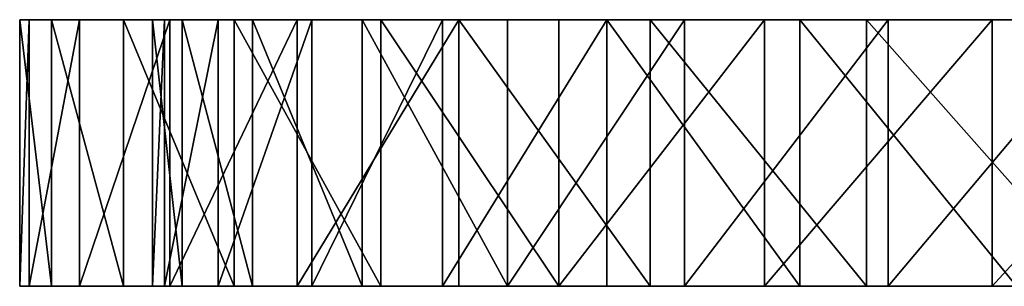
# Model space of a CAD drawing. Extents: x 0.1 to 18.1, y -11 to 0.
# Tile 1 of 3: x 0.1 to 5.6, y -10.4 to -8.9. Entities that reach past the tile are written whole.
import ezdxf

# ---------------------------------------------------------------- set-up
doc = ezdxf.new("R2010")
doc.units = 0
doc.header["$LTSCALE"] = 2.54
doc.layers.get('0').update_dxf_attribs({"color": 13, "linetype": 'CONTINUOUS'})

# ---------------------------------------------------------------- blocks, each defined once
blk = doc.blocks.new('CIRCOLO_LED_XS_STL')
at = {"color": 0}
for p, q in [((0.2772, -8.9499, 7.3577), (0.0985, -8.9499, 8.7919)), ((0.0985, -8.9499, 8.7919), (0.1518, -8.9499, 10.2362)), ((0.0985, -8.9499, 8.7919), (0.1518, -8.9499, 10.2362)), ((0.0985, -8.9499, 8.7919), (0.0985, -10.4499, 8.7919)), ((0.2772, -8.9499, 7.3577), (0.0985, -8.9499, 8.7919)), ((0.0985, -8.9499, 8.7919), (0.0985, -10.4499, 8.7919)), ((0.1518, -8.9499, 10.2362), (0.4355, -8.9499, 11.6534)), ((0.1518, -8.9499, 10.2362), (0.4355, -8.9499, 11.6534)), ((0.1518, -8.9499, 10.2362), (0.1518, -10.4499, 10.2362)), ((0.1518, -8.9499, 10.2362), (0.1518, -10.4499, 10.2362)), ((0.6831, -8.9499, 5.9705), (0.2772, -8.9499, 7.3577)), ((0.2772, -8.9499, 7.3577), (0.2772, -10.4499, 7.3577)), ((0.6831, -8.9499, 5.9705), (0.2772, -8.9499, 7.3577)), ((0.2772, -8.9499, 7.3577), (0.2772, -10.4499, 7.3577)), ((0.4355, -8.9499, 11.6534), (0.9425, -8.9499, 13.0069)), ((0.4355, -8.9499, 11.6534), (0.9425, -8.9499, 13.0069)), ((0.4355, -8.9499, 11.6534), (0.4355, -10.4499, 11.6534)), ((0.4355, -8.9499, 11.6534), (0.4355, -10.4499, 11.6534)), ((1.3058, -8.9499, 4.6662), (0.6831, -8.9499, 5.9705)), ((0.6831, -8.9499, 5.9705), (0.6831, -10.4499, 5.9705)), ((1.3058, -8.9499, 4.6662), (0.6831, -8.9499, 5.9705)), ((0.6831, -8.9499, 5.9705), (0.6831, -10.4499, 5.9705)), ((1.0118, -8.9499, 10.8586), (0.8452, -8.9499, 9.4754)), ((0.8452, -8.9499, 9.4754), (0.9136, -8.9499, 8.0839)), ((0.8452, -8.9499, 9.4754), (0.9136, -8.9499, 8.0839)), ((0.8452, -8.9499, 9.4754), (0.8452, -10.4499, 9.4754)), ((0.8452, -8.9499, 9.4754), (0.8452, -10.4499, 9.4754)), ((1.0118, -8.9499, 10.8586), (0.8452, -8.9499, 9.4754)), ((0.9136, -8.9499, 8.0839), (1.2152, -8.9499, 6.7238)), ((0.9136, -8.9499, 8.0839), (1.2152, -8.9499, 6.7238)), ((0.9136, -8.9499, 8.0839), (0.9136, -10.4499, 8.0839)), ((0.9136, -8.9499, 8.0839), (0.9136, -10.4499, 8.0839)), ((0.9425, -8.9499, 13.0069), (1.6596, -8.9499, 14.2618)), ((0.9425, -8.9499, 13.0069), (1.6596, -8.9499, 14.2618)), ((0.9425, -8.9499, 13.0069), (0.9425, -10.4499, 13.0069)), ((0.9425, -8.9499, 13.0069), (0.9425, -10.4499, 13.0069)), ((1.4089, -8.9499, 12.194), (1.0118, -8.9499, 10.8586)), ((1.0118, -8.9499, 10.8586), (1.0118, -10.4499, 10.8586)), ((1.0118, -8.9499, 10.8586), (1.0118, -10.4499, 10.8586)), ((1.4089, -8.9499, 12.194), (1.0118, -8.9499, 10.8586)), ((1.2152, -8.9499, 6.7238), (1.7414, -8.9499, 5.4338)), ((1.2152, -8.9499, 6.7238), (1.7414, -8.9499, 5.4338)), ((1.2152, -8.9499, 6.7238), (1.2152, -10.4499, 6.7238)), ((1.2152, -8.9499, 6.7238), (1.2152, -10.4499, 6.7238)), ((2.1293, -8.9499, 3.4784), (1.3058, -8.9499, 4.6662)), ((1.3058, -8.9499, 4.6662), (1.3058, -10.4499, 4.6662)), ((2.1293, -8.9499, 3.4784), (1.3058, -8.9499, 4.6662)), ((1.3058, -8.9499, 4.6662), (1.3058, -10.4499, 4.6662)), ((2.025, -8.9499, 13.4436), (1.4089, -8.9499, 12.194)), ((1.4089, -8.9499, 12.194), (1.4089, -10.4499, 12.194)), ((1.4089, -8.9499, 12.194), (1.4089, -10.4499, 12.194)), ((2.025, -8.9499, 13.4436), (1.4089, -8.9499, 12.194)), ((1.6596, -8.9499, 14.2618), (2.5683, -8.9499, 15.3858)), ((1.6596, -8.9499, 14.2618), (2.5683, -8.9499, 15.3858)), ((1.6596, -8.9499, 14.2618), (1.6596, -10.4499, 14.2618)), ((1.6596, -8.9499, 14.2618), (1.6596, -10.4499, 14.2618)), ((1.7414, -8.9499, 5.4338), (2.4772, -8.9499, 4.2507)), ((1.7414, -8.9499, 5.4338), (2.4772, -8.9499, 4.2507)), ((1.7414, -8.9499, 5.4338), (1.7414, -10.4499, 5.4338)), ((1.7414, -8.9499, 5.4338), (1.7414, -10.4499, 5.4338)), ((2.8425, -8.9499, 14.5717), (2.025, -8.9499, 13.4436)), ((2.025, -8.9499, 13.4436), (2.025, -10.4499, 13.4436)), ((2.025, -8.9499, 13.4436), (2.025, -10.4499, 13.4436)), ((2.8425, -8.9499, 14.5717), (2.025, -8.9499, 13.4436)), ((3.1323, -8.9499, 2.4378), (2.1293, -8.9499, 3.4784)), ((2.1293, -8.9499, 3.4784), (2.1293, -10.4499, 3.4784)), ((3.1323, -8.9499, 2.4378), (2.1293, -8.9499, 3.4784)), ((2.1293, -8.9499, 3.4784), (2.1293, -10.4499, 3.4784)), ((2.4772, -8.9499, 4.2507), (3.4015, -8.9499, 3.2084)), ((2.4772, -8.9499, 4.2507), (3.4015, -8.9499, 3.2084)), ((2.4772, -8.9499, 4.2507), (2.4772, -10.4499, 4.2507)), ((2.4772, -8.9499, 4.2507), (2.4772, -10.4499, 4.2507)), ((2.5683, -8.9499, 15.3858), (3.6452, -8.9499, 16.3497)), ((2.5683, -8.9499, 15.3858), (3.6452, -8.9499, 16.3497)), ((2.5683, -8.9499, 15.3858), (2.5683, -10.4499, 15.3858)), ((2.5683, -8.9499, 15.3858), (2.5683, -10.4499, 15.3858)), ((3.8382, -8.9499, 15.5461), (2.8425, -8.9499, 14.5717)), ((2.8425, -8.9499, 14.5717), (2.8425, -10.4499, 14.5717)), ((2.8425, -8.9499, 14.5717), (2.8425, -10.4499, 14.5717)), ((3.8382, -8.9499, 15.5461), (2.8425, -8.9499, 14.5717)), ((4.2889, -8.9499, 1.5711), (3.1323, -8.9499, 2.4378)), ((3.1323, -8.9499, 2.4378), (3.1323, -10.4499, 2.4378)), ((4.2889, -8.9499, 1.5711), (3.1323, -8.9499, 2.4378)), ((3.1323, -8.9499, 2.4378), (3.1323, -10.4499, 2.4378)), ((3.4015, -8.9499, 3.2084), (4.488, -8.9499, 2.3364)), ((3.4015, -8.9499, 3.2084), (4.488, -8.9499, 2.3364)), ((3.4015, -8.9499, 3.2084), (3.4015, -10.4499, 3.2084)), ((3.4015, -8.9499, 3.2084), (3.4015, -10.4499, 3.2084)), ((3.6452, -8.9499, 16.3497), (4.8625, -8.9499, 17.1289)), ((3.6452, -8.9499, 16.3497), (4.8625, -8.9499, 17.1289)), ((3.6452, -8.9499, 16.3497), (3.6452, -10.4499, 16.3497)), ((3.6452, -8.9499, 16.3497), (3.6452, -10.4499, 16.3497)), ((4.9837, -8.9499, 16.3391), (3.8382, -8.9499, 15.5461)), ((3.8382, -8.9499, 15.5461), (3.8382, -10.4499, 15.5461)), ((3.8382, -8.9499, 15.5461), (3.8382, -10.4499, 15.5461)), ((4.9837, -8.9499, 16.3391), (3.8382, -8.9499, 15.5461)), ((5.5694, -8.9499, 0.9007), (4.2889, -8.9499, 1.5711)), ((4.2889, -8.9499, 1.5711), (4.2889, -10.4499, 1.5711)), ((5.5694, -8.9499, 0.9007), (4.2889, -8.9499, 1.5711)), ((4.2889, -8.9499, 1.5711), (4.2889, -10.4499, 1.5711)), ((4.488, -8.9499, 2.3364), (5.7058, -8.9499, 1.6596)), ((4.488, -8.9499, 2.3364), (5.7058, -8.9499, 1.6596)), ((4.488, -8.9499, 2.3364), (4.488, -10.4499, 2.3364)), ((4.488, -8.9499, 2.3364), (4.488, -10.4499, 2.3364)), ((4.8625, -8.9499, 17.1289), (6.1888, -8.9499, 17.7032)), ((4.8625, -8.9499, 17.1289), (6.1888, -8.9499, 17.7032)), ((4.8625, -8.9499, 17.1289), (4.8625, -10.4499, 17.1289)), ((4.8625, -8.9499, 17.1289), (4.8625, -10.4499, 17.1289)), ((6.2463, -8.9499, 16.928), (4.9837, -8.9499, 16.3391)), ((4.9837, -8.9499, 16.3391), (4.9837, -10.4499, 16.3391)), ((4.9837, -8.9499, 16.3391), (4.9837, -10.4499, 16.3391)), ((6.2463, -8.9499, 16.928), (4.9837, -8.9499, 16.3391)), ((6.9407, -8.9499, 0.444), (5.5694, -8.9499, 0.9007)), ((5.5694, -8.9499, 0.9007), (5.5694, -10.4499, 0.9007)), ((6.9407, -8.9499, 0.444), (5.5694, -8.9499, 0.9007)), ((5.5694, -8.9499, 0.9007), (5.5694, -10.4499, 0.9007)), ((0.1518, -10.4499, 10.2362), (0.0985, -10.4499, 8.7919)), ((0.0985, -10.4499, 8.7919), (0.2772, -10.4499, 7.3577)), ((0.1518, -10.4499, 10.2362), (0.0985, -10.4499, 8.7919)), ((0.0985, -10.4499, 8.7919), (0.2772, -10.4499, 7.3577)), ((0.4355, -10.4499, 11.6534), (0.1518, -10.4499, 10.2362)), ((0.4355, -10.4499, 11.6534), (0.1518, -10.4499, 10.2362)), ((0.2772, -10.4499, 7.3577), (0.6831, -10.4499, 5.9705)), ((0.2772, -10.4499, 7.3577), (0.6831, -10.4499, 5.9705)), ((0.9425, -10.4499, 13.0069), (0.4355, -10.4499, 11.6534)), ((0.9425, -10.4499, 13.0069), (0.4355, -10.4499, 11.6534)), ((0.6831, -10.4499, 5.9705), (1.3058, -10.4499, 4.6662)), ((0.6831, -10.4499, 5.9705), (1.3058, -10.4499, 4.6662)), ((0.9136, -10.4499, 8.0839), (0.8452, -10.4499, 9.4754)), ((0.8452, -10.4499, 9.4754), (1.0118, -10.4499, 10.8586)), ((0.9136, -10.4499, 8.0839), (0.8452, -10.4499, 9.4754)), ((0.8452, -10.4499, 9.4754), (1.0118, -10.4499, 10.8586)), ((1.2152, -10.4499, 6.7238), (0.9136, -10.4499, 8.0839)), ((1.2152, -10.4499, 6.7238), (0.9136, -10.4499, 8.0839)), ((1.6596, -10.4499, 14.2618), (0.9425, -10.4499, 13.0069)), ((1.6596, -10.4499, 14.2618), (0.9425, -10.4499, 13.0069)), ((1.0118, -10.4499, 10.8586), (1.4089, -10.4499, 12.194)), ((1.0118, -10.4499, 10.8586), (1.4089, -10.4499, 12.194)), ((1.7414, -10.4499, 5.4338), (1.2152, -10.4499, 6.7238)), ((1.7414, -10.4499, 5.4338), (1.2152, -10.4499, 6.7238)), ((1.3058, -10.4499, 4.6662), (2.1293, -10.4499, 3.4784)), ((1.3058, -10.4499, 4.6662), (2.1293, -10.4499, 3.4784)), ((1.4089, -10.4499, 12.194), (2.025, -10.4499, 13.4436)), ((1.4089, -10.4499, 12.194), (2.025, -10.4499, 13.4436)), ((2.5683, -10.4499, 15.3858), (1.6596, -10.4499, 14.2618)), ((2.5683, -10.4499, 15.3858), (1.6596, -10.4499, 14.2618)), ((2.4772, -10.4499, 4.2507), (1.7414, -10.4499, 5.4338)), ((2.4772, -10.4499, 4.2507), (1.7414, -10.4499, 5.4338)), ((2.025, -10.4499, 13.4436), (2.8425, -10.4499, 14.5717)), ((2.025, -10.4499, 13.4436), (2.8425, -10.4499, 14.5717)), ((2.1293, -10.4499, 3.4784), (3.1323, -10.4499, 2.4378)), ((2.1293, -10.4499, 3.4784), (3.1323, -10.4499, 2.4378)), ((3.4015, -10.4499, 3.2084), (2.4772, -10.4499, 4.2507)), ((3.4015, -10.4499, 3.2084), (2.4772, -10.4499, 4.2507)), ((3.6452, -10.4499, 16.3497), (2.5683, -10.4499, 15.3858)), ((3.6452, -10.4499, 16.3497), (2.5683, -10.4499, 15.3858)), ((2.8425, -10.4499, 14.5717), (3.8382, -10.4499, 15.5461)), ((2.8425, -10.4499, 14.5717), (3.8382, -10.4499, 15.5461)), ((3.1323, -10.4499, 2.4378), (4.2889, -10.4499, 1.5711)), ((3.1323, -10.4499, 2.4378), (4.2889, -10.4499, 1.5711)), ((4.488, -10.4499, 2.3364), (3.4015, -10.4499, 3.2084)), ((4.488, -10.4499, 2.3364), (3.4015, -10.4499, 3.2084)), ((4.8625, -10.4499, 17.1289), (3.6452, -10.4499, 16.3497)), ((4.8625, -10.4499, 17.1289), (3.6452, -10.4499, 16.3497)), ((3.8382, -10.4499, 15.5461), (4.9837, -10.4499, 16.3391)), ((3.8382, -10.4499, 15.5461), (4.9837, -10.4499, 16.3391)), ((4.2889, -10.4499, 1.5711), (5.5694, -10.4499, 0.9007)), ((4.2889, -10.4499, 1.5711), (5.5694, -10.4499, 0.9007)), ((5.7058, -10.4499, 1.6596), (4.488, -10.4499, 2.3364)), ((5.7058, -10.4499, 1.6596), (4.488, -10.4499, 2.3364)), ((6.1888, -10.4499, 17.7032), (4.8625, -10.4499, 17.1289)), ((6.1888, -10.4499, 17.7032), (4.8625, -10.4499, 17.1289)), ((4.9837, -10.4499, 16.3391), (6.2463, -10.4499, 16.928)), ((4.9837, -10.4499, 16.3391), (6.2463, -10.4499, 16.928)), ((5.5694, -10.4499, 0.9007), (6.9407, -10.4499, 0.444)), ((5.5694, -10.4499, 0.9007), (6.9407, -10.4499, 0.444))]:
    blk.add_line(p, q, dxfattribs=at)
mesh = blk.add_polyface(dxfattribs=at)
corners = [(6.9407, -8.9499, 0.444), (9.8127, -8.9499, 0.2126), (8.3673, -8.9499, 0.2126), (11.2393, -8.9499, 0.444), (5.5694, -8.9499, 0.9007), (12.6106, -8.9499, 0.9007), (8.3934, -8.9499, 0.963), (4.2889, -8.9499, 1.5711), (7.0201, -8.9499, 1.1975), (5.7058, -8.9499, 1.6596), (3.1323, -8.9499, 2.4378), (4.488, -8.9499, 2.3364), (3.4015, -8.9499, 3.2084), (2.1293, -8.9499, 3.4784), (2.4772, -8.9499, 4.2507), (1.3058, -8.9499, 4.6662), (1.7414, -8.9499, 5.4338), (0.6831, -8.9499, 5.9705), (1.2152, -8.9499, 6.7238), (0.2772, -8.9499, 7.3577), (0.9136, -8.9499, 8.0839), (0.0985, -8.9499, 8.7919), (0.8452, -8.9499, 9.4754), (0.1518, -8.9499, 10.2362), (1.0118, -8.9499, 10.8586), (0.4355, -8.9499, 11.6534), (1.4089, -8.9499, 12.194), (0.9425, -8.9499, 13.0069), (2.025, -8.9499, 13.4436), (1.6596, -8.9499, 14.2618), (2.8425, -8.9499, 14.5717), (2.5683, -8.9499, 15.3858), (3.8382, -8.9499, 15.5461), (3.6452, -8.9499, 16.3497), (4.9837, -8.9499, 16.3391), (6.2463, -8.9499, 16.928), (4.8625, -8.9499, 17.1289), (7.59, -8.9499, 17.2961), (6.1888, -8.9499, 17.7032), (7.59, -8.9499, 18.0577), (9.7866, -8.9499, 0.963), (13.8911, -8.9499, 1.5711), (11.1599, -8.9499, 1.1975), (12.4742, -8.9499, 1.6596), (15.0477, -8.9499, 2.4378), (13.692, -8.9499, 2.3364), (14.7785, -8.9499, 3.2084), (16.0507, -8.9499, 3.4784), (15.7028, -8.9499, 4.2507), (16.8742, -8.9499, 4.6662), (16.4386, -8.9499, 5.4338), (17.4969, -8.9499, 5.9705), (16.9648, -8.9499, 6.7238), (17.9028, -8.9499, 7.3577), (17.2664, -8.9499, 8.0839), (18.0815, -8.9499, 8.7919), (17.3348, -8.9499, 9.4754), (18.0282, -8.9499, 10.2362), (17.1682, -8.9499, 10.8586), (17.7445, -8.9499, 11.6534), (16.7711, -8.9499, 12.194), (17.2375, -8.9499, 13.0069), (16.155, -8.9499, 13.4436), (16.5204, -8.9499, 14.2618), (15.3375, -8.9499, 14.5717), (15.6117, -8.9499, 15.3858), (14.3418, -8.9499, 15.5461), (14.5348, -8.9499, 16.3497), (13.1963, -8.9499, 16.3391), (11.9337, -8.9499, 16.928), (13.3175, -8.9499, 17.1289), (10.59, -8.9499, 17.2961), (11.9912, -8.9499, 17.7032), (10.59, -8.9499, 18.0577)]
mesh.append_faces([[corners[k] for k in face] for face in [(0, 1, 2), (37, 38, 39), (72, 71, 73)]], dxfattribs={"vtx0": -1, "color": 0})
mesh.append_faces([[corners[k] for k in face] for face in [(1, 0, 3), (3, 4, 5), (6, 7, 8), (8, 7, 9), (9, 10, 11), (11, 10, 12), (12, 13, 14), (14, 15, 16), (16, 17, 18), (18, 19, 20), (20, 21, 22), (22, 23, 24), (24, 25, 26), (26, 27, 28), (28, 29, 30), (30, 31, 32), (32, 33, 34), (34, 33, 35), (35, 36, 37), (5, 40, 41), (40, 5, 6), (41, 43, 44), (44, 46, 47), (47, 48, 49), (49, 50, 51), (51, 52, 53), (53, 54, 55), (55, 56, 57), (57, 58, 59), (59, 60, 61), (61, 62, 63), (63, 64, 65), (65, 66, 67), (67, 69, 70), (70, 71, 72)]], dxfattribs={"vtx0": -1, "vtx1": -1, "color": 0})
mesh.append_faces([[corners[k] for k in face] for face in [(5, 4, 6)]], dxfattribs={"vtx0": -1, "vtx1": -1, "vtx2": -1, "color": 0})
mesh.append_faces([[corners[k] for k in face] for face in [(3, 0, 4), (6, 4, 7), (9, 7, 10), (12, 10, 13), (14, 13, 15), (16, 15, 17), (18, 17, 19), (20, 19, 21), (22, 21, 23), (24, 23, 25), (26, 25, 27), (28, 27, 29), (30, 29, 31), (32, 31, 33), (35, 33, 36), (37, 36, 38), (41, 40, 42), (41, 42, 43), (44, 43, 45), (44, 45, 46), (47, 46, 48), (49, 48, 50), (51, 50, 52), (53, 52, 54), (55, 54, 56), (57, 56, 58), (59, 58, 60), (61, 60, 62), (63, 62, 64), (65, 64, 66), (67, 66, 68), (67, 68, 69), (70, 69, 71)]], dxfattribs={"vtx0": -1, "vtx2": -1, "color": 0})
mesh = blk.add_polyface(dxfattribs=at)
corners = [(0.1518, -8.9499, 10.2362), (0.0985, -10.4499, 8.7919), (0.1518, -10.4499, 10.2362), (0.0985, -8.9499, 8.7919)]
mesh.append_faces([[corners[k] for k in face] for face in [(0, 1, 2), (1, 0, 3)]], dxfattribs={"vtx0": -1, "color": 0})
mesh = blk.add_polyface(dxfattribs=at)
corners = [(0.0985, -8.9499, 8.7919), (0.2772, -10.4499, 7.3577), (0.0985, -10.4499, 8.7919), (0.2772, -8.9499, 7.3577)]
mesh.append_faces([[corners[k] for k in face] for face in [(0, 1, 2), (1, 0, 3)]], dxfattribs={"vtx0": -1, "color": 0})
mesh = blk.add_polyface(dxfattribs=at)
corners = [(0.4355, -8.9499, 11.6534), (0.1518, -10.4499, 10.2362), (0.4355, -10.4499, 11.6534), (0.1518, -8.9499, 10.2362)]
mesh.append_faces([[corners[k] for k in face] for face in [(0, 1, 2), (1, 0, 3)]], dxfattribs={"vtx0": -1, "color": 0})
mesh = blk.add_polyface(dxfattribs=at)
corners = [(0.2772, -8.9499, 7.3577), (0.6831, -10.4499, 5.9705), (0.2772, -10.4499, 7.3577), (0.6831, -8.9499, 5.9705)]
mesh.append_faces([[corners[k] for k in face] for face in [(0, 1, 2), (1, 0, 3)]], dxfattribs={"vtx0": -1, "color": 0})
mesh = blk.add_polyface(dxfattribs=at)
corners = [(0.9425, -8.9499, 13.0069), (0.4355, -10.4499, 11.6534), (0.9425, -10.4499, 13.0069), (0.4355, -8.9499, 11.6534)]
mesh.append_faces([[corners[k] for k in face] for face in [(0, 1, 2), (1, 0, 3)]], dxfattribs={"vtx0": -1, "color": 0})
mesh = blk.add_polyface(dxfattribs=at)
corners = [(0.6831, -8.9499, 5.9705), (1.3058, -10.4499, 4.6662), (0.6831, -10.4499, 5.9705), (1.3058, -8.9499, 4.6662)]
mesh.append_faces([[corners[k] for k in face] for face in [(0, 1, 2), (1, 0, 3)]], dxfattribs={"vtx0": -1, "color": 0})
at = {"color": 7}
mesh = blk.add_polyface(dxfattribs=at)
corners = [(0.9136, -8.9499, 8.0839), (0.8452, -10.4499, 9.4754), (0.9136, -10.4499, 8.0839), (0.8452, -8.9499, 9.4754)]
mesh.append_faces([[corners[k] for k in face] for face in [(0, 1, 2), (1, 0, 3)]], dxfattribs={"vtx0": -1, "color": 7})
mesh = blk.add_polyface(dxfattribs=at)
corners = [(0.8452, -8.9499, 9.4754), (1.0118, -10.4499, 10.8586), (0.8452, -10.4499, 9.4754), (1.0118, -8.9499, 10.8586)]
mesh.append_faces([[corners[k] for k in face] for face in [(0, 1, 2), (1, 0, 3)]], dxfattribs={"vtx0": -1, "color": 7})
mesh = blk.add_polyface(dxfattribs=at)
corners = [(1.2152, -8.9499, 6.7238), (0.9136, -10.4499, 8.0839), (1.2152, -10.4499, 6.7238), (0.9136, -8.9499, 8.0839)]
mesh.append_faces([[corners[k] for k in face] for face in [(0, 1, 2), (1, 0, 3)]], dxfattribs={"vtx0": -1, "color": 7})
at = {"color": 0}
mesh = blk.add_polyface(dxfattribs=at)
corners = [(1.6596, -8.9499, 14.2618), (0.9425, -10.4499, 13.0069), (1.6596, -10.4499, 14.2618), (0.9425, -8.9499, 13.0069)]
mesh.append_faces([[corners[k] for k in face] for face in [(0, 1, 2), (1, 0, 3)]], dxfattribs={"vtx0": -1, "color": 0})
at = {"color": 7}
mesh = blk.add_polyface(dxfattribs=at)
corners = [(1.0118, -8.9499, 10.8586), (1.4089, -10.4499, 12.194), (1.0118, -10.4499, 10.8586), (1.4089, -8.9499, 12.194)]
mesh.append_faces([[corners[k] for k in face] for face in [(0, 1, 2), (1, 0, 3)]], dxfattribs={"vtx0": -1, "color": 7})
mesh = blk.add_polyface(dxfattribs=at)
corners = [(1.7414, -8.9499, 5.4338), (1.2152, -10.4499, 6.7238), (1.7414, -10.4499, 5.4338), (1.2152, -8.9499, 6.7238)]
mesh.append_faces([[corners[k] for k in face] for face in [(0, 1, 2), (1, 0, 3)]], dxfattribs={"vtx0": -1, "color": 7})
at = {"color": 0}
mesh = blk.add_polyface(dxfattribs=at)
corners = [(1.3058, -8.9499, 4.6662), (2.1293, -10.4499, 3.4784), (1.3058, -10.4499, 4.6662), (2.1293, -8.9499, 3.4784)]
mesh.append_faces([[corners[k] for k in face] for face in [(0, 1, 2), (1, 0, 3)]], dxfattribs={"vtx0": -1, "color": 0})
at = {"color": 7}
mesh = blk.add_polyface(dxfattribs=at)
corners = [(1.4089, -8.9499, 12.194), (2.025, -10.4499, 13.4436), (1.4089, -10.4499, 12.194), (2.025, -8.9499, 13.4436)]
mesh.append_faces([[corners[k] for k in face] for face in [(0, 1, 2), (1, 0, 3)]], dxfattribs={"vtx0": -1, "color": 7})
at = {"color": 0}
mesh = blk.add_polyface(dxfattribs=at)
corners = [(2.5683, -8.9499, 15.3858), (1.6596, -10.4499, 14.2618), (2.5683, -10.4499, 15.3858), (1.6596, -8.9499, 14.2618)]
mesh.append_faces([[corners[k] for k in face] for face in [(0, 1, 2), (1, 0, 3)]], dxfattribs={"vtx0": -1, "color": 0})
at = {"color": 7}
mesh = blk.add_polyface(dxfattribs=at)
corners = [(2.4772, -8.9499, 4.2507), (1.7414, -10.4499, 5.4338), (2.4772, -10.4499, 4.2507), (1.7414, -8.9499, 5.4338)]
mesh.append_faces([[corners[k] for k in face] for face in [(0, 1, 2), (1, 0, 3)]], dxfattribs={"vtx0": -1, "color": 7})
mesh = blk.add_polyface(dxfattribs=at)
corners = [(2.025, -8.9499, 13.4436), (2.8425, -10.4499, 14.5717), (2.025, -10.4499, 13.4436), (2.8425, -8.9499, 14.5717)]
mesh.append_faces([[corners[k] for k in face] for face in [(0, 1, 2), (1, 0, 3)]], dxfattribs={"vtx0": -1, "color": 7})
at = {"color": 0}
mesh = blk.add_polyface(dxfattribs=at)
corners = [(2.1293, -8.9499, 3.4784), (3.1323, -10.4499, 2.4378), (2.1293, -10.4499, 3.4784), (3.1323, -8.9499, 2.4378)]
mesh.append_faces([[corners[k] for k in face] for face in [(0, 1, 2), (1, 0, 3)]], dxfattribs={"vtx0": -1, "color": 0})
at = {"color": 7}
mesh = blk.add_polyface(dxfattribs=at)
corners = [(3.4015, -8.9499, 3.2084), (2.4772, -10.4499, 4.2507), (3.4015, -10.4499, 3.2084), (2.4772, -8.9499, 4.2507)]
mesh.append_faces([[corners[k] for k in face] for face in [(0, 1, 2), (1, 0, 3)]], dxfattribs={"vtx0": -1, "color": 7})
at = {"color": 0}
mesh = blk.add_polyface(dxfattribs=at)
corners = [(3.6452, -10.4499, 16.3497), (2.5683, -8.9499, 15.3858), (2.5683, -10.4499, 15.3858), (3.6452, -8.9499, 16.3497)]
mesh.append_faces([[corners[k] for k in face] for face in [(0, 1, 2), (1, 0, 3)]], dxfattribs={"vtx0": -1, "color": 0})
at = {"color": 7}
mesh = blk.add_polyface(dxfattribs=at)
corners = [(3.8382, -8.9499, 15.5461), (2.8425, -10.4499, 14.5717), (2.8425, -8.9499, 14.5717), (3.8382, -10.4499, 15.5461)]
mesh.append_faces([[corners[k] for k in face] for face in [(0, 1, 2), (1, 0, 3)]], dxfattribs={"vtx0": -1, "color": 7})
at = {"color": 0}
mesh = blk.add_polyface(dxfattribs=at)
corners = [(4.2889, -8.9499, 1.5711), (3.1323, -10.4499, 2.4378), (3.1323, -8.9499, 2.4378), (4.2889, -10.4499, 1.5711)]
mesh.append_faces([[corners[k] for k in face] for face in [(0, 1, 2), (1, 0, 3)]], dxfattribs={"vtx0": -1, "color": 0})
at = {"color": 7}
mesh = blk.add_polyface(dxfattribs=at)
corners = [(4.488, -10.4499, 2.3364), (3.4015, -8.9499, 3.2084), (3.4015, -10.4499, 3.2084), (4.488, -8.9499, 2.3364)]
mesh.append_faces([[corners[k] for k in face] for face in [(0, 1, 2), (1, 0, 3)]], dxfattribs={"vtx0": -1, "color": 7})
at = {"color": 0}
mesh = blk.add_polyface(dxfattribs=at)
corners = [(4.8625, -10.4499, 17.1289), (3.6452, -8.9499, 16.3497), (3.6452, -10.4499, 16.3497), (4.8625, -8.9499, 17.1289)]
mesh.append_faces([[corners[k] for k in face] for face in [(0, 1, 2), (1, 0, 3)]], dxfattribs={"vtx0": -1, "color": 0})
at = {"color": 7}
mesh = blk.add_polyface(dxfattribs=at)
corners = [(4.9837, -8.9499, 16.3391), (3.8382, -10.4499, 15.5461), (3.8382, -8.9499, 15.5461), (4.9837, -10.4499, 16.3391)]
mesh.append_faces([[corners[k] for k in face] for face in [(0, 1, 2), (1, 0, 3)]], dxfattribs={"vtx0": -1, "color": 7})
at = {"color": 0}
mesh = blk.add_polyface(dxfattribs=at)
corners = [(5.5694, -8.9499, 0.9007), (4.2889, -10.4499, 1.5711), (4.2889, -8.9499, 1.5711), (5.5694, -10.4499, 0.9007)]
mesh.append_faces([[corners[k] for k in face] for face in [(0, 1, 2), (1, 0, 3)]], dxfattribs={"vtx0": -1, "color": 0})
at = {"color": 7}
mesh = blk.add_polyface(dxfattribs=at)
corners = [(5.7058, -10.4499, 1.6596), (4.488, -8.9499, 2.3364), (4.488, -10.4499, 2.3364), (5.7058, -8.9499, 1.6596)]
mesh.append_faces([[corners[k] for k in face] for face in [(0, 1, 2), (1, 0, 3)]], dxfattribs={"vtx0": -1, "color": 7})
at = {"color": 0}
mesh = blk.add_polyface(dxfattribs=at)
corners = [(6.1888, -10.4499, 17.7032), (4.8625, -8.9499, 17.1289), (4.8625, -10.4499, 17.1289), (6.1888, -8.9499, 17.7032)]
mesh.append_faces([[corners[k] for k in face] for face in [(0, 1, 2), (1, 0, 3)]], dxfattribs={"vtx0": -1, "color": 0})
at = {"color": 7}
mesh = blk.add_polyface(dxfattribs=at)
corners = [(6.2463, -8.9499, 16.928), (4.9837, -10.4499, 16.3391), (4.9837, -8.9499, 16.3391), (6.2463, -10.4499, 16.928)]
mesh.append_faces([[corners[k] for k in face] for face in [(0, 1, 2), (1, 0, 3)]], dxfattribs={"vtx0": -1, "color": 7})
at = {"color": 0}
mesh = blk.add_polyface(dxfattribs=at)
corners = [(6.9407, -8.9499, 0.444), (5.5694, -10.4499, 0.9007), (5.5694, -8.9499, 0.9007), (6.9407, -10.4499, 0.444)]
mesh.append_faces([[corners[k] for k in face] for face in [(0, 1, 2), (1, 0, 3)]], dxfattribs={"vtx0": -1, "color": 0})
mesh = blk.add_polyface(dxfattribs=at)
corners = [(11.2393, -10.4499, 0.444), (8.3673, -10.4499, 0.2126), (9.8127, -10.4499, 0.2126), (6.9407, -10.4499, 0.444), (12.6106, -10.4499, 0.9007), (5.5694, -10.4499, 0.9007), (9.7866, -10.4499, 0.963), (13.8911, -10.4499, 1.5711), (11.1599, -10.4499, 1.1975), (12.4742, -10.4499, 1.6596), (15.0477, -10.4499, 2.4378), (13.692, -10.4499, 2.3364), (14.7785, -10.4499, 3.2084), (16.0507, -10.4499, 3.4784), (15.7028, -10.4499, 4.2507), (16.8742, -10.4499, 4.6662), (16.4386, -10.4499, 5.4338), (17.4969, -10.4499, 5.9705), (16.9648, -10.4499, 6.7238), (17.9028, -10.4499, 7.3577), (17.2664, -10.4499, 8.0839), (18.0815, -10.4499, 8.7919), (17.3348, -10.4499, 9.4754), (18.0282, -10.4499, 10.2362), (17.1682, -10.4499, 10.8586), (17.7445, -10.4499, 11.6534), (16.7711, -10.4499, 12.194), (17.2375, -10.4499, 13.0069), (16.155, -10.4499, 13.4436), (16.5204, -10.4499, 14.2618), (15.3375, -10.4499, 14.5717), (15.6117, -10.4499, 15.3858), (14.3418, -10.4499, 15.5461), (14.5348, -10.4499, 16.3497), (13.1963, -10.4499, 16.3391), (11.9337, -10.4499, 16.928), (13.3175, -10.4499, 17.1289), (10.59, -10.4499, 17.2961), (11.9912, -10.4499, 17.7032), (10.59, -10.4499, 18.0577), (8.3934, -10.4499, 0.963), (4.2889, -10.4499, 1.5711), (7.0201, -10.4499, 1.1975), (5.7058, -10.4499, 1.6596), (3.1323, -10.4499, 2.4378), (4.488, -10.4499, 2.3364), (3.4015, -10.4499, 3.2084), (2.1293, -10.4499, 3.4784), (2.4772, -10.4499, 4.2507), (1.3058, -10.4499, 4.6662), (1.7414, -10.4499, 5.4338), (0.6831, -10.4499, 5.9705), (1.2152, -10.4499, 6.7238), (0.2772, -10.4499, 7.3577), (0.9136, -10.4499, 8.0839), (0.0985, -10.4499, 8.7919), (0.8452, -10.4499, 9.4754), (0.1518, -10.4499, 10.2362), (1.0118, -10.4499, 10.8586), (0.4355, -10.4499, 11.6534), (1.4089, -10.4499, 12.194), (0.9425, -10.4499, 13.0069), (2.025, -10.4499, 13.4436), (1.6596, -10.4499, 14.2618), (2.8425, -10.4499, 14.5717), (2.5683, -10.4499, 15.3858), (3.8382, -10.4499, 15.5461), (3.6452, -10.4499, 16.3497), (4.9837, -10.4499, 16.3391), (6.2463, -10.4499, 16.928), (4.8625, -10.4499, 17.1289), (7.59, -10.4499, 17.2961), (6.1888, -10.4499, 17.7032), (7.59, -10.4499, 18.0577)]
mesh.append_faces([[corners[k] for k in face] for face in [(0, 1, 2), (37, 38, 39), (72, 71, 73)]], dxfattribs={"vtx0": -1, "color": 0})
mesh.append_faces([[corners[k] for k in face] for face in [(1, 0, 3), (3, 4, 5), (6, 7, 8), (8, 7, 9), (9, 10, 11), (11, 10, 12), (12, 13, 14), (14, 15, 16), (16, 17, 18), (18, 19, 20), (20, 21, 22), (22, 23, 24), (24, 25, 26), (26, 27, 28), (28, 29, 30), (30, 31, 32), (32, 33, 34), (34, 33, 35), (35, 36, 37), (5, 40, 41), (40, 5, 6), (41, 43, 44), (44, 46, 47), (47, 48, 49), (49, 50, 51), (51, 52, 53), (53, 54, 55), (55, 56, 57), (57, 58, 59), (59, 60, 61), (61, 62, 63), (63, 64, 65), (65, 66, 67), (67, 69, 70), (70, 71, 72)]], dxfattribs={"vtx0": -1, "vtx1": -1, "color": 0})
mesh.append_faces([[corners[k] for k in face] for face in [(5, 4, 6)]], dxfattribs={"vtx0": -1, "vtx1": -1, "vtx2": -1, "color": 0})
mesh.append_faces([[corners[k] for k in face] for face in [(3, 0, 4), (6, 4, 7), (9, 7, 10), (12, 10, 13), (14, 13, 15), (16, 15, 17), (18, 17, 19), (20, 19, 21), (22, 21, 23), (24, 23, 25), (26, 25, 27), (28, 27, 29), (30, 29, 31), (32, 31, 33), (35, 33, 36), (37, 36, 38), (41, 40, 42), (41, 42, 43), (44, 43, 45), (44, 45, 46), (47, 46, 48), (49, 48, 50), (51, 50, 52), (53, 52, 54), (55, 54, 56), (57, 56, 58), (59, 58, 60), (61, 60, 62), (63, 62, 64), (65, 64, 66), (67, 66, 68), (67, 68, 69), (70, 69, 71)]], dxfattribs={"vtx0": -1, "vtx2": -1, "color": 0})

msp = doc.modelspace()

# ---------------------------------------------------------------- block references
at = {"color": 250}
msp.add_blockref('CIRCOLO_LED_XS_STL', (0, 0), dxfattribs=at)

doc.saveas('drawing.dxf')
